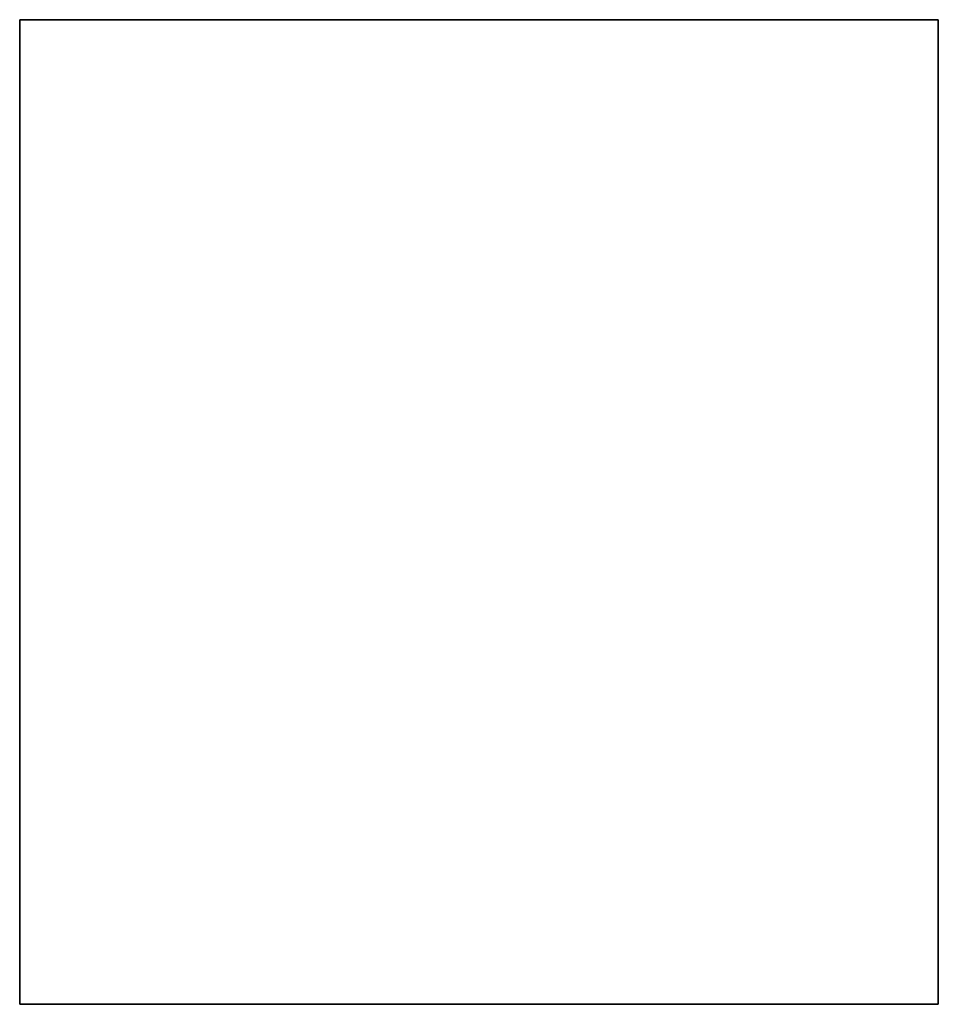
# Model space of a CAD drawing. Extents: x -700 to 700, y 11100 to 12600.
import ezdxf

# ---------------------------------------------------------------- set-up
doc = ezdxf.new("R2010")
doc.units = 0
doc.header["$MEASUREMENT"] = 0

msp = doc.modelspace()

# ---------------------------------------------------------------- linework, layer by layer
for p, q in [((-700, 12600), (700, 12600)), ((-700, 11100), (-700, 12600)), ((-700, 12600), (-700, 12600, -500)), ((700, 12600, -500), (-700, 12600, -500)), ((-700, 12600, -500), (-700, 11100, -500)), ((700, 12600), (700, 11100)), ((700, 12600), (700, 12600, -500)), ((700, 11100, -500), (700, 12600, -500)), ((700, 11100), (-700, 11100)), ((-700, 11100), (-700, 11100, -500)), ((-700, 11100, -500), (700, 11100, -500)), ((700, 11100), (700, 11100, -500))]:
    msp.add_line(p, q)

doc.saveas('drawing.dxf')
